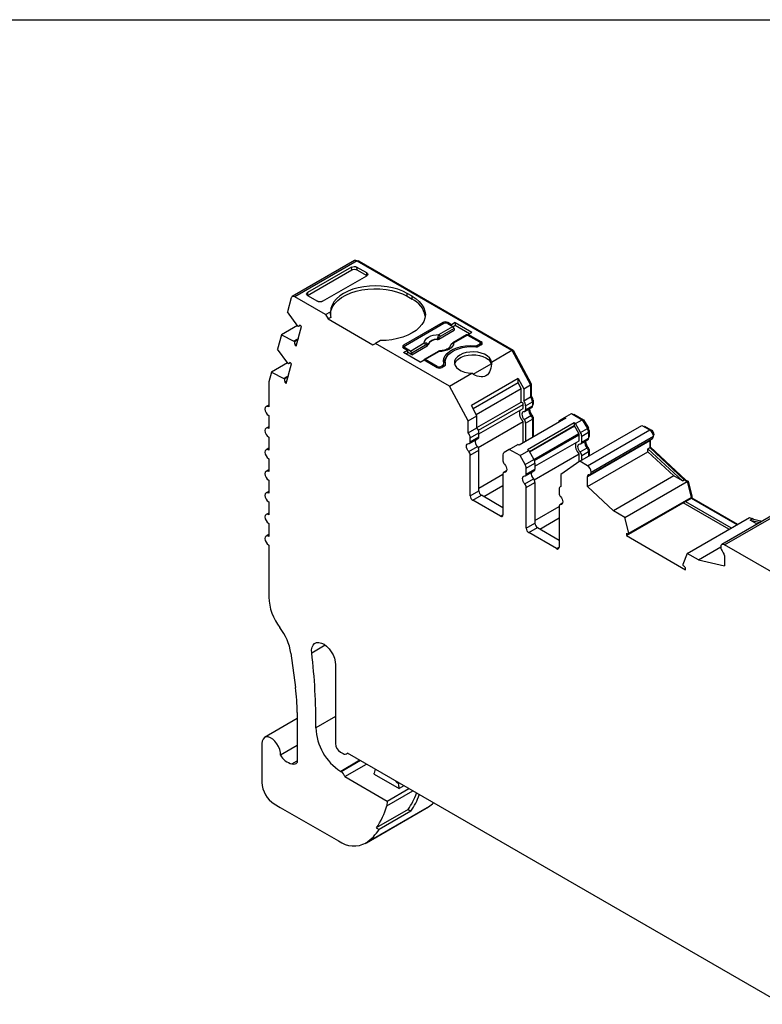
# Model space of a CAD drawing. Header units: millimetres. Extents: x 6 to 273, y 6 to 210.
# Tile 4 of 5: x 199 to 241, y 154 to 210. Entities that reach past the tile are written whole.
import ezdxf

# ---------------------------------------------------------------- set-up
doc = ezdxf.new("R2010")
doc.units = ezdxf.units.MM
doc.linetypes.add('SLD-Solid', pattern=[0])
doc.layers.add('TEXT', color=140, linetype='SLD-Solid', lineweight=25)

msp = doc.modelspace()

# ---------------------------------------------------------------- linework, layer by layer
for p, q in [((218.145, 195.874), (214.609, 193.833)), ((218.295, 195.859), (214.759, 193.818)), ((218.295, 195.859), (227.076, 190.79)), ((218.366, 195.818), (218.401, 195.839)), ((218.401, 195.839), (227.151, 190.787)), ((217.983, 195.507), (215.474, 194.059)), ((215.474, 193.895), (217.996, 195.351)), ((217.996, 195.351), (217.983, 195.507)), ((218.839, 195.178), (218.267, 195.508)), ((218.267, 195.508), (218.279, 195.352)), ((218.279, 195.352), (218.851, 195.022)), ((218.851, 195.022), (218.839, 195.178)), ((216.329, 193.566), (218.838, 195.014)), ((215.474, 194.059), (215.462, 193.889)), ((221.42, 193.851), (221.137, 194.014)), ((221.137, 193.851), (221.137, 194.014)), ((214.555, 193.755), (214.341, 192.959)), ((216.505, 192.81), (214.759, 193.818)), ((215.474, 193.895), (216.046, 193.565)), ((221.137, 193.851), (221.42, 193.688)), ((221.42, 193.688), (221.42, 193.851)), ((214.927, 192.164), (214.341, 192.959)), ((216.505, 192.81), (216.784, 192.971)), ((216.505, 192.81), (216.647, 192.565)), ((216.798, 192.653), (216.647, 192.565)), ((216.647, 192.565), (219.192, 191.096)), ((223.152, 192.361), (220.925, 191.075)), ((223.223, 192.3), (221.031, 191.034)), ((223.152, 192.259), (223.152, 192.361)), ((223.654, 192.235), (223.435, 192.361)), ((223.435, 192.361), (223.435, 192.3)), ((223.435, 192.3), (223.724, 192.133)), ((223.866, 192.357), (223.654, 192.235)), ((223.866, 192.357), (224.814, 191.81)), ((223.866, 192.357), (223.866, 192.194)), ((214.909, 192.189), (213.993, 191.661)), ((214.84, 191.016), (215.142, 192.143)), ((214.969, 192.127), (214.927, 192.164)), ((215.084, 192.194), (214.969, 192.127)), ((215.142, 192.143), (215.058, 192.217)), ((222.936, 191.679), (223.724, 192.133)), ((222.936, 191.426), (223.801, 191.925)), ((223.794, 192.018), (223.007, 191.564)), ((223.654, 192.173), (223.654, 192.235)), ((223.866, 192.194), (223.74, 192.121)), ((223.794, 192.018), (223.801, 191.925)), ((224.672, 191.728), (223.866, 192.194)), ((224.601, 191.688), (224.814, 191.81)), ((213.993, 191.661), (213.774, 190.841)), ((213.993, 191.661), (214.699, 191.31)), ((214.959, 191.461), (214.699, 191.31)), ((214.699, 191.31), (214.74, 191.274)), ((214.94, 191.389), (214.74, 191.274)), ((214.756, 191.091), (214.879, 191.162)), ((219.192, 191.096), (219.334, 191.177)), ((219.612, 191.338), (219.334, 191.177)), ((223.541, 188.749), (219.334, 191.177)), ((221.319, 190.745), (222.107, 191.2)), ((224.51, 191.655), (223.723, 191.201)), ((224.56, 191.65), (223.773, 191.196)), ((224.56, 191.65), (225.238, 191.259)), ((225.344, 191.259), (224.601, 191.688)), ((224.601, 191.626), (224.601, 191.688)), ((225.132, 191.075), (225.238, 191.137)), ((225.238, 191.034), (225.238, 191.137)), ((225.282, 191.06), (225.282, 191.198)), ((225.344, 191.096), (225.282, 191.132)), ((225.344, 191.096), (225.344, 191.259)), ((214.36, 190.047), (213.774, 190.841)), ((213.774, 190.841), (213.774, 190.841)), ((214.756, 191.091), (214.84, 191.016)), ((220.925, 191.075), (220.925, 190.912)), ((220.987, 190.948), (220.925, 190.912)), ((220.925, 190.912), (221.144, 190.785)), ((220.932, 190.663), (221.144, 190.785)), ((221.879, 190.116), (220.932, 190.663)), ((220.987, 190.973), (220.987, 190.876)), ((221.319, 190.745), (221.031, 190.912)), ((221.031, 190.912), (221.031, 190.851)), ((221.144, 190.622), (221.073, 190.581)), ((221.144, 190.785), (221.144, 190.622)), ((221.397, 190.537), (221.144, 190.683)), ((222.177, 191.085), (221.39, 190.63)), ((221.397, 190.537), (221.39, 190.63)), ((221.397, 190.537), (222.262, 191.037)), ((222.893, 190.722), (222.106, 190.267)), ((222.943, 190.717), (222.156, 190.262)), ((223.021, 190.757), (222.997, 190.756)), ((223.614, 191.103), (223.614, 191.104)), ((224.962, 190.987), (224.962, 191.043)), ((225.132, 191.075), (225.132, 190.988)), ((225.344, 191.096), (225.202, 191.014)), ((225.915, 190.119), (227.076, 190.79)), ((227.076, 190.79), (228.138, 188.821)), ((227.095, 190.755), (227.151, 190.787)), ((227.151, 190.787), (228.173, 188.891)), ((214.342, 190.072), (213.426, 189.543)), ((214.273, 188.899), (214.575, 190.026)), ((214.401, 190.01), (214.36, 190.047)), ((214.517, 190.077), (214.401, 190.01)), ((214.575, 190.026), (214.49, 190.1)), ((221.879, 190.116), (222.091, 190.238)), ((222.091, 190.238), (222.834, 189.81)), ((222.834, 189.871), (222.156, 190.262)), ((223.211, 189.864), (223.211, 190.014)), ((223.296, 190.126), (223.296, 189.963)), ((224.886, 189.434), (225.903, 190.021)), ((213.426, 189.543), (213.281, 189.001)), ((213.426, 189.543), (214.131, 189.193)), ((222.834, 189.81), (222.834, 189.871)), ((223.046, 189.871), (223.152, 189.932)), ((223.046, 189.871), (223.046, 189.784)), ((223.258, 189.892), (223.117, 189.81)), ((223.152, 189.83), (223.152, 189.932)), ((223.296, 189.963), (223.297, 189.924)), ((223.314, 189.955), (223.314, 189.991)), ((223.541, 188.749), (224.808, 189.48)), ((213.274, 188.942), (213.274, 187.572)), ((214.392, 189.343), (214.131, 189.193)), ((214.131, 189.193), (214.173, 189.157)), ((214.373, 189.272), (214.173, 189.157)), ((214.188, 188.974), (214.312, 189.045)), ((214.188, 188.974), (214.273, 188.899)), ((227.435, 189.179), (224.783, 187.648)), ((227.435, 188.935), (224.883, 187.462)), ((227.435, 189.179), (227.749, 188.596)), ((227.435, 188.935), (227.435, 189.179)), ((227.608, 188.615), (227.435, 188.935)), ((224.603, 186.78), (223.541, 188.749)), ((225.056, 187.142), (227.608, 188.615)), ((227.608, 187.846), (227.608, 188.615)), ((227.749, 188.596), (228.138, 188.821)), ((227.749, 188.596), (227.749, 187.911)), ((228.117, 188.859), (228.173, 188.891)), ((228.138, 188.821), (228.138, 188.135)), ((228.173, 188.891), (228.173, 188.182)), ((225.098, 186.396), (227.608, 187.846)), ((227.749, 187.911), (228.138, 188.135)), ((227.859, 187.632), (228.248, 187.857)), ((228.138, 188.161), (228.173, 188.182)), ((228.239, 187.933), (228.284, 187.959)), ((228.248, 187.857), (228.248, 187.629)), ((228.284, 187.959), (228.284, 187.731)), ((213.274, 187.673), (213.124, 187.587)), ((225.098, 187.065), (224.783, 187.648)), ((225.177, 186.247), (227.718, 187.714)), ((225.208, 186.037), (227.718, 187.487)), ((227.718, 187.487), (227.718, 187.714)), ((227.818, 187.313), (228.207, 187.538)), ((227.859, 187.632), (227.859, 187.405)), ((227.859, 187.405), (228.248, 187.629)), ((228.248, 187.711), (228.284, 187.731)), ((228.248, 187.677), (228.263, 187.686)), ((213.274, 187.082), (213.274, 186.347)), ((224.603, 186.78), (225.098, 187.065)), ((224.603, 186.094), (224.603, 186.78)), ((225.098, 186.38), (225.098, 187.065)), ((225.166, 185.265), (227.718, 186.738)), ((230.145, 186.936), (227.494, 185.405)), ((227.718, 185.535), (227.718, 186.738)), ((227.774, 186.855), (228.163, 187.08)), ((227.859, 186.657), (228.248, 186.881)), ((230.617, 186.664), (227.965, 185.133)), ((228.187, 187.051), (228.241, 187.082)), ((228.236, 186.955), (228.284, 186.983)), ((228.248, 186.881), (228.248, 185.841)), ((228.284, 186.983), (228.284, 185.861)), ((229.783, 186.808), (230.074, 186.977)), ((230.074, 186.977), (230.463, 187.201)), ((230.074, 186.977), (230.145, 186.936)), ((230.463, 187.201), (231.077, 186.847)), ((230.563, 187.143), (230.599, 187.164)), ((230.599, 187.164), (231.153, 186.844)), ((230.617, 186.664), (230.617, 186.5)), ((230.688, 186.623), (230.617, 186.664)), ((230.688, 186.623), (231.077, 186.847)), ((231.077, 186.847), (231.368, 186.342)), ((231.097, 186.811), (231.153, 186.844)), ((231.153, 186.844), (231.424, 186.375)), ((213.274, 186.448), (213.124, 186.362)), ((224.603, 186.094), (225.098, 186.38)), ((224.713, 185.816), (225.208, 186.102)), ((225.208, 185.874), (225.208, 186.102)), ((227.859, 186.657), (227.859, 185.616)), ((230.617, 186.5), (228.071, 185.031)), ((228.077, 185.02), (230.629, 186.493)), ((230.629, 186.493), (230.617, 186.5)), ((230.879, 186.06), (230.629, 186.493)), ((230.979, 186.118), (230.688, 186.623)), ((230.928, 184.484), (234.464, 186.525)), ((230.979, 186.118), (231.368, 186.342)), ((231.041, 185.909), (231.43, 186.133)), ((231.366, 184.231), (234.902, 186.272)), ((231.368, 186.342), (231.424, 186.375)), ((231.421, 186.21), (231.465, 186.235)), ((231.43, 186.133), (231.43, 185.792)), ((231.465, 186.235), (231.465, 185.895)), ((234.464, 186.525), (234.902, 186.272)), ((234.566, 186.466), (234.601, 186.486)), ((234.601, 186.486), (235.008, 186.252)), ((234.964, 186.226), (235.008, 186.252)), ((213.274, 185.857), (213.274, 185.122)), ((224.671, 185.497), (225.166, 185.783)), ((224.713, 185.588), (225.208, 185.874)), ((224.713, 185.588), (224.713, 185.816)), ((228.327, 184.587), (230.879, 186.06)), ((228.359, 184.523), (230.9, 185.991)), ((228.39, 184.2), (230.9, 185.65)), ((230.9, 185.65), (230.9, 185.991)), ((231, 185.476), (231.389, 185.701)), ((231.041, 185.568), (231.041, 185.909)), ((231.041, 185.568), (231.43, 185.792)), ((231.366, 183.621), (234.902, 185.662)), ((231.43, 185.874), (231.465, 185.895)), ((231.43, 185.84), (231.445, 185.849)), ((231.516, 183.736), (235.052, 185.777)), ((231.579, 183.868), (235.114, 185.909)), ((234.902, 185.662), (234.902, 185.261)), ((234.937, 185.711), (234.937, 185.303)), ((235.104, 185.985), (235.149, 186.011)), ((213.274, 185.224), (213.124, 185.137)), ((224.628, 185.039), (225.123, 185.324)), ((224.713, 184.84), (225.208, 185.126)), ((225.208, 182.805), (225.208, 185.126)), ((226.928, 185.16), (226.636, 184.992)), ((226.928, 185.16), (227.423, 185.446)), ((227.541, 184.806), (226.928, 185.16)), ((227.494, 185.405), (227.423, 185.446)), ((227.541, 184.806), (228.036, 185.092)), ((227.965, 185.133), (228.036, 185.092)), ((228.036, 185.092), (228.327, 184.587)), ((230.956, 185.018), (231.345, 185.243)), ((231.041, 184.82), (231.43, 185.044)), ((231.366, 183.049), (234.796, 185.029)), ((231.369, 185.214), (231.423, 185.245)), ((231.418, 185.119), (231.465, 185.146)), ((231.43, 185.044), (231.43, 184.774)), ((231.465, 185.146), (231.465, 184.794)), ((234.796, 185.2), (234.902, 185.261)), ((234.796, 185.029), (234.796, 185.2)), ((234.796, 185.2), (236.757, 183.373)), ((234.796, 185.029), (236.275, 183.652)), ((234.902, 185.282), (234.937, 185.303)), ((234.902, 185.261), (236.863, 183.435)), ((234.937, 185.303), (236.959, 183.42)), ((213.274, 184.632), (213.274, 183.897)), ((224.713, 182.52), (224.713, 184.84)), ((226.574, 184.855), (226.574, 184.514)), ((227.832, 184.301), (227.541, 184.806)), ((227.832, 184.301), (228.327, 184.587)), ((228.348, 183.428), (230.9, 184.901)), ((230.928, 184.484), (229.866, 183.741)), ((230.9, 184.464), (230.9, 184.901)), ((231.366, 184.231), (230.928, 184.484)), ((231.041, 184.549), (231.041, 184.82)), ((213.274, 183.999), (213.124, 183.912)), ((226.777, 183.95), (226.616, 183.857)), ((226.659, 183.866), (226.769, 183.929)), ((227.853, 183.66), (228.348, 183.946)), ((227.895, 184.092), (228.39, 184.378)), ((227.895, 183.751), (227.895, 184.092)), ((227.895, 183.751), (228.39, 184.037)), ((228.39, 184.378), (228.39, 184.037)), ((213.274, 183.407), (213.274, 182.672)), ((225.208, 182.969), (226.574, 183.758)), ((226.574, 183.765), (226.574, 181.445)), ((227.81, 183.202), (228.305, 183.487)), ((229.866, 183.741), (229.866, 183.056)), ((231.366, 183.049), (231.366, 183.621)), ((236.275, 183.652), (232.845, 181.672)), ((233.487, 181.301), (237.023, 183.342)), ((236.757, 183.373), (236.275, 183.652)), ((236.757, 183.373), (236.863, 183.435)), ((236.863, 183.435), (237.023, 183.342)), ((236.923, 183.4), (236.959, 183.42)), ((236.959, 183.42), (237.079, 183.351)), ((237.023, 183.342), (237.253, 182.439)), ((237.028, 183.322), (237.079, 183.351)), ((237.079, 183.351), (237.288, 182.528)), ((213.274, 182.774), (213.124, 182.687)), ((224.713, 182.52), (225.208, 182.805)), ((225.49, 182.479), (226.574, 183.104)), ((227.895, 183.003), (228.39, 183.289)), ((227.895, 180.683), (227.895, 183.003)), ((228.39, 183.289), (228.39, 180.968)), ((229.756, 182.904), (229.756, 182.677)), ((229.866, 183.069), (229.818, 183.042)), ((231.366, 183.049), (232.845, 181.672)), ((224.854, 182.275), (225.349, 182.56)), ((226.433, 181.363), (224.854, 182.275)), ((226.574, 181.853), (225.349, 182.56)), ((233.717, 180.398), (237.253, 182.439)), ((233.717, 180.349), (236.934, 182.207)), ((236.934, 182.207), (237.253, 182.39)), ((236.934, 182.207), (239.529, 180.708)), ((237.238, 182.499), (237.288, 182.528)), ((237.253, 182.439), (237.253, 182.39)), ((237.253, 182.39), (237.288, 182.411)), ((237.253, 182.39), (239.848, 180.892)), ((237.288, 182.528), (237.288, 182.411)), ((237.288, 182.411), (239.883, 180.913)), ((213.274, 182.183), (213.274, 181.448)), ((228.39, 181.132), (229.756, 181.921)), ((229.756, 181.928), (229.756, 179.608)), ((229.959, 182.113), (229.798, 182.02)), ((229.841, 182.029), (229.951, 182.092)), ((233.487, 181.301), (232.845, 181.672)), ((233.576, 180.268), (236.793, 182.125)), ((239.388, 180.627), (236.793, 182.125)), ((236.793, 182.125), (236.793, 182.125)), ((242.53, 181.797), (238.995, 179.756)), ((239.145, 179.741), (242.68, 181.782)), ((213.274, 181.549), (213.124, 181.463)), ((226.433, 181.363), (226.574, 181.445)), ((228.672, 180.642), (229.756, 181.268)), ((233.717, 180.398), (233.487, 181.301)), ((237.022, 179.261), (240.558, 181.302)), ((240.558, 181.302), (240.717, 181.21)), ((240.611, 181.149), (240.717, 181.21)), ((241.009, 180.919), (240.611, 181.149)), ((240.611, 181.149), (241.185, 181.02)), ((240.679, 181.232), (240.714, 181.252)), ((240.714, 181.252), (240.833, 181.184)), ((240.717, 181.21), (241.291, 181.081)), ((213.274, 180.958), (213.274, 180.223)), ((227.895, 180.683), (228.39, 180.968)), ((228.036, 180.438), (228.531, 180.723)), ((228.531, 180.723), (229.756, 180.016)), ((213.274, 180.324), (213.124, 180.238)), ((229.615, 179.526), (228.036, 180.438)), ((233.576, 180.368), (233.576, 180.268)), ((233.576, 180.268), (236.934, 178.329)), ((233.717, 180.349), (233.717, 180.398)), ((213.274, 179.733), (213.274, 176.781)), ((229.615, 179.526), (229.756, 179.608)), ((237.665, 178.89), (238.933, 179.622)), ((243.722, 177.098), (239.145, 179.741)), ((237.022, 179.261), (236.792, 178.623)), ((237.665, 178.89), (237.022, 179.261)), ((237.665, 178.89), (239.145, 178.559)), ((239.145, 179.131), (239.145, 178.559)), ((236.792, 178.623), (236.792, 178.574)), ((236.934, 178.329), (236.934, 178.43)), ((216.487, 174.049), (215.716, 173.603)), ((214.532, 173.595), (214.795, 171.641)), ((217.07, 172.932), (217.07, 168.47)), ((214.894, 170.225), (214.894, 167.383)), ((217.07, 170.005), (215.949, 169.358)), ((214.894, 169.879), (213.042, 168.81)), ((212.886, 168.466), (212.886, 166.261)), ((214.894, 168.348), (213.945, 167.8)), ((217.353, 167.98), (217.494, 167.898)), ((217.694, 167.879), (217.753, 167.912)), ((242.434, 153.664), (217.739, 167.92)), ((214.588, 167.305), (214.894, 167.482)), ((218.446, 167.512), (217.363, 166.886)), ((218.48, 167.493), (217.396, 166.867)), ((217.596, 166.589), (218.821, 167.296)), ((217.396, 166.867), (217.363, 166.886)), ((217.596, 166.589), (220.002, 165.2)), ((219.255, 166.733), (220.684, 165.908)), ((220.585, 166.233), (220.624, 166.255)), ((220.644, 166.199), (220.585, 166.233)), ((220.644, 166.199), (220.682, 166.221)), ((220.954, 166.064), (220.684, 165.908)), ((219.974, 164.93), (221.447, 165.78)), ((220.002, 165.2), (221.227, 165.907)), ((213.594, 165.037), (213.928, 164.844)), ((218.817, 162.837), (222.353, 164.878)), ((220.002, 165.2), (219.974, 164.93)), ((222.272, 164.826), (222.353, 164.878)), ((213.928, 164.844), (217.237, 162.934)), ((218.737, 162.785), (222.272, 164.826)), ((221.187, 164.719), (219.384, 163.678)), ((221.351, 164.625), (219.548, 163.584)), ((221.187, 164.719), (221.351, 164.625)), ((219.384, 163.678), (219.548, 163.584))]:
    msp.add_line(p, q)
at = {"flags": 128}
for points in [[(221.137, 194.014), (220.886, 194.141), (220.608, 194.248), (220.309, 194.334), (219.993, 194.396), (219.665, 194.433), (219.332, 194.446), (218.999, 194.433), (218.672, 194.395), (218.356, 194.333), (218.056, 194.248), (217.779, 194.14), (217.528, 194.013), (217.309, 193.868), (217.123, 193.708), (216.976, 193.535), (216.869, 193.352), (216.805, 193.163), (216.784, 192.971)], [(216.784, 192.81), (216.785, 192.854), (216.819, 193.054), (216.9, 193.25), (217.027, 193.438), (217.197, 193.613), (217.406, 193.774), (217.652, 193.917), (217.929, 194.039), (218.233, 194.138), (218.557, 194.212), (218.896, 194.26), (219.243, 194.281), (219.591, 194.275), (219.935, 194.241), (220.267, 194.18), (220.582, 194.094), (220.874, 193.983), (221.137, 193.851)], [(214.759, 193.818), (214.725, 193.835), (214.691, 193.844), (214.659, 193.847), (214.63, 193.842), (214.605, 193.83), (214.583, 193.811), (214.566, 193.786), (214.555, 193.755)], [(221.42, 193.851), (221.64, 193.706), (221.825, 193.546), (221.973, 193.373), (222.08, 193.191), (222.145, 193.002), (222.166, 192.809), (222.144, 192.617), (222.079, 192.428), (221.971, 192.246), (221.824, 192.073), (221.638, 191.913), (221.417, 191.768), (221.166, 191.641), (220.888, 191.534), (220.589, 191.449), (220.273, 191.388), (219.945, 191.35), (219.612, 191.338)], [(222.107, 191.2), (222.123, 191.293), (222.171, 191.383), (222.247, 191.465), (222.351, 191.538), (222.476, 191.597), (222.619, 191.642), (222.775, 191.669), (222.936, 191.679)], [(222.829, 191.394), (222.829, 191.402), (222.829, 191.409)], [(222.932, 191.491), (222.934, 191.455), (222.936, 191.426)], [(223.773, 191.196), (223.757, 191.102), (223.709, 191.013), (223.632, 190.93), (223.529, 190.858), (223.403, 190.798), (223.26, 190.754), (223.105, 190.726), (222.943, 190.717)], [(222.262, 191.037), (222.258, 191.072), (222.256, 191.1)], [(222.316, 191.113), (222.316, 191.105), (222.317, 191.098)], [(223.208, 190.03), (223.193, 190.181), (223.222, 190.33), (223.294, 190.475), (223.408, 190.611), (223.559, 190.734), (223.743, 190.841), (223.956, 190.928), (224.191, 190.993), (224.442, 191.035), (224.702, 191.051), (224.962, 191.043)], [(223.314, 189.991), (223.296, 190.139), (223.322, 190.286), (223.391, 190.429), (223.501, 190.563), (223.648, 190.684), (223.83, 190.789), (224.04, 190.874), (224.271, 190.937), (224.519, 190.977), (224.774, 190.992), (225.03, 190.982)], [(223.614, 191.104), (223.614, 191.104), (223.615, 191.104), (223.617, 191.104), (223.62, 191.103)], [(225.915, 190.119), (225.88, 190.244), (225.801, 190.362), (225.681, 190.468), (225.526, 190.557), (225.342, 190.626), (225.137, 190.671), (224.92, 190.691), (224.701, 190.684), (224.49, 190.651), (224.295, 190.594), (224.124, 190.514), (223.986, 190.416), (223.887, 190.303), (223.83, 190.181), (223.818, 190.054), (223.852, 189.929), (223.93, 189.811), (224.049, 189.705), (224.204, 189.615), (224.387, 189.546), (224.592, 189.5), (224.808, 189.48)], [(222.156, 190.262), (222.143, 190.268), (222.13, 190.272), (222.119, 190.272), (222.108, 190.268), (222.099, 190.262), (222.093, 190.253), (222.088, 190.242), (222.087, 190.236)], [(223.826, 190.004), (223.853, 190.08), (223.932, 190.198), (224.051, 190.304), (224.206, 190.393), (224.389, 190.462), (224.593, 190.507), (224.809, 190.527), (225.028, 190.521), (225.239, 190.489), (225.435, 190.432), (225.605, 190.353), (225.744, 190.255), (225.845, 190.143), (225.903, 190.021)], [(213.274, 187.572), (213.193, 187.6), (213.124, 187.587), (213.078, 187.534), (213.062, 187.449), (213.078, 187.346), (213.124, 187.24), (213.193, 187.147), (213.274, 187.082)], [(227.774, 187.304), (227.722, 187.297), (227.682, 187.267), (227.656, 187.218), (227.647, 187.153), (227.656, 187.078), (227.682, 186.999), (227.722, 186.923), (227.774, 186.855)], [(213.274, 186.347), (213.193, 186.375), (213.124, 186.362), (213.078, 186.309), (213.062, 186.224), (213.078, 186.121), (213.124, 186.015), (213.193, 185.922), (213.274, 185.857)], [(234.905, 185.692), (234.903, 185.685), (234.902, 185.662)], [(213.274, 185.122), (213.193, 185.15), (213.124, 185.137), (213.078, 185.084), (213.062, 185), (213.078, 184.897), (213.124, 184.791), (213.193, 184.698), (213.274, 184.632)], [(224.628, 185.039), (224.576, 185.106), (224.535, 185.182), (224.509, 185.262), (224.5, 185.337), (224.509, 185.402), (224.535, 185.451), (224.576, 185.48), (224.628, 185.488)], [(230.956, 185.018), (230.904, 185.086), (230.864, 185.162), (230.838, 185.241), (230.829, 185.316), (230.838, 185.381), (230.864, 185.43), (230.904, 185.46), (230.956, 185.467)], [(213.274, 183.897), (213.193, 183.926), (213.124, 183.912), (213.078, 183.859), (213.062, 183.775), (213.078, 183.672), (213.124, 183.566), (213.193, 183.473), (213.274, 183.407)], [(226.659, 184.315), (226.711, 184.248), (226.752, 184.171), (226.778, 184.092), (226.786, 184.017), (226.778, 183.952), (226.752, 183.903), (226.711, 183.873), (226.659, 183.866)], [(227.81, 183.202), (227.758, 183.269), (227.717, 183.346), (227.691, 183.425), (227.682, 183.5), (227.691, 183.565), (227.717, 183.614), (227.758, 183.643), (227.81, 183.651)], [(213.274, 182.672), (213.193, 182.701), (213.124, 182.687), (213.078, 182.634), (213.062, 182.55), (213.078, 182.447), (213.124, 182.341), (213.193, 182.248), (213.274, 182.183)], [(229.841, 182.478), (229.893, 182.411), (229.934, 182.334), (229.96, 182.255), (229.968, 182.18), (229.96, 182.115), (229.934, 182.066), (229.893, 182.036), (229.841, 182.029)], [(213.274, 181.448), (213.193, 181.476), (213.124, 181.463), (213.078, 181.41), (213.062, 181.325), (213.078, 181.222), (213.124, 181.116), (213.193, 181.023), (213.274, 180.958)], [(213.274, 180.223), (213.193, 180.251), (213.124, 180.238), (213.078, 180.185), (213.062, 180.1), (213.078, 179.997), (213.124, 179.891), (213.193, 179.798), (213.274, 179.733)], [(215.716, 173.603), (215.711, 173.778), (215.738, 173.931), (215.796, 174.056), (215.883, 174.145), (215.995, 174.196), (216.125, 174.204), (216.267, 174.171), (216.416, 174.097), (216.563, 173.987), (216.702, 173.845), (216.826, 173.678), (216.929, 173.494), (217.007, 173.303), (217.054, 173.112), (217.07, 172.932)], [(213.945, 167.8), (213.94, 167.955), (213.904, 168.122), (213.837, 168.291), (213.744, 168.452), (213.632, 168.596), (213.506, 168.712), (213.375, 168.795), (213.246, 168.838), (213.128, 168.84), (213.027, 168.8), (212.951, 168.721), (212.903, 168.607), (212.886, 168.466)], [(219.309, 167.014), (219.294, 166.927), (219.265, 166.776)], [(222.353, 164.878), (222.572, 165.051), (222.626, 165.099)]]:
    msp.add_lwpolyline(points, dxfattribs=at)
for centre, radius, start, end in [((218.207, 195.735), 0.152, 54.6724, 114.0171), ((218.342, 195.756), 0.102, 54.3468, 109.6073), ((220.871, 192.496), 1.312, 10.2188, 65.2968), ((223.293, 192.088), 0.307, 62.6098, 117.3902), ((223.329, 192.095), 0.231, 62.6097, 117.3903), ((215.135, 192.052), 0.183, 115.1262, 155.5999), ((223.639, 192.003), 0.155, 5.689, 57.1991), ((215.281, 191.228), 0.543, 175.1886, 194.6786), ((222.022, 191.069), 0.155, 5.689, 57.1991), ((222.147, 191.147), 0.118, 336.668, 18.1748), ((222.817, 190.836), 0.573, 88.8448, 151.1498), ((222.818, 190.823), 0.571, 88.8136, 151.181), ((222.61, 191.108), 0.5, 49.8822, 58.7426), ((222.852, 191.548), 0.155, 5.689, 57.1991), ((223.744, 191.156), 0.0497, 54.016, 114.6959), ((224.531, 191.61), 0.0498, 54.0182, 114.6714), ((225.215, 191.198), 0.0655, 290.7834, 69.2166), ((225.313, 191.177), 0.0873, 290.7834, 69.2166), ((220.956, 190.994), 0.0873, 110.7831, 249.2167), ((221.054, 190.973), 0.0655, 110.7834, 249.2166), ((221.235, 190.615), 0.155, 5.689, 57.1991), ((222.914, 190.678), 0.0484, 53.1027, 115.5868), ((224.993, 191.341), 0.3, 264.1493, 297.6352), ((225.063, 191.281), 0.301, 263.6693, 297.5976), ((214.568, 189.934), 0.183, 115.1262, 155.5999), ((223.117, 190.018), 0.0925, 292.3205, 7.6742), ((223.851, 189.955), 0.662, 133.5548, 169.506), ((222.94, 190.076), 0.231, 242.6097, 297.3903), ((222.975, 190.083), 0.307, 242.6097, 297.3903), ((223.224, 189.977), 0.0919, 292.1145, 9.0942), ((213.503, 188.944), 0.23, 165.5734, 180.5105), ((214.714, 189.111), 0.543, 175.1882, 194.6783), ((227.59, 187.719), 0.128, 357.891, 82.031), ((227.398, 187.611), 0.462, 2.6816, 40.481), ((227.787, 187.835), 0.462, 2.6816, 40.481), ((227.971, 187.943), 0.313, 2.9317, 49.656), ((228.142, 187.206), 0.631, 163.8912, 227.8164), ((227.775, 187.39), 0.0853, 269.3919, 10.3655), ((228.433, 187.368), 0.395, 168.7921, 226.9559), ((228.7, 187.515), 0.631, 184.995, 223.2821), ((228.149, 187.619), 0.0995, 305.3056, 6.0066), ((228.234, 187.726), 0.0497, 305.3056, 6.0066), ((227.548, 186.641), 0.311, 2.8262, 43.4312), ((227.937, 186.866), 0.311, 2.8262, 43.4312), ((228.128, 186.975), 0.156, 2.8263, 43.4312), ((229.866, 186.69), 0.144, 125.0293, 179.621), ((224.746, 186.08), 0.462, 2.6816, 40.481), ((230.609, 185.894), 0.433, 1.9565, 31.1437), ((230.998, 186.119), 0.433, 1.9565, 31.1437), ((231.177, 186.226), 0.289, 1.9565, 31.1437), ((234.652, 185.883), 0.462, 3.3118, 57.3419), ((234.841, 185.992), 0.309, 3.6632, 57.3174), ((224.251, 185.794), 0.462, 2.6816, 40.481), ((224.629, 185.573), 0.0853, 269.3919, 10.3655), ((225.392, 185.613), 0.395, 168.7921, 226.9559), ((225.109, 185.864), 0.0995, 305.3056, 6.0066), ((231.324, 185.369), 0.631, 163.8912, 227.8164), ((230.756, 185.986), 0.144, 1.9565, 31.1438), ((230.957, 185.553), 0.0853, 269.3919, 10.3654), ((231.615, 185.531), 0.395, 168.7921, 226.9559), ((231.882, 185.678), 0.631, 184.995, 223.2821), ((231.331, 185.782), 0.0995, 305.3055, 6.0066), ((231.416, 185.889), 0.0497, 305.3055, 6.0066), ((234.968, 185.897), 0.147, 304.9756, 4.8118), ((235.049, 186.006), 0.101, 309.7322, 3.3504), ((224.402, 184.825), 0.311, 2.8262, 43.4312), ((224.897, 185.11), 0.311, 2.8262, 43.4312), ((226.724, 184.869), 0.151, 125.698, 185.6204), ((230.73, 184.804), 0.311, 2.8262, 43.4312), ((231.119, 185.029), 0.311, 2.8262, 43.4312), ((231.31, 185.138), 0.156, 2.8262, 43.4312), ((226.885, 184.529), 0.311, 182.8262, 223.4312), ((227.957, 184.363), 0.433, 1.9565, 31.1437), ((226.658, 183.781), 0.0853, 89.3919, 190.3655), ((227.462, 184.078), 0.433, 1.9565, 31.1437), ((228.291, 184.027), 0.0995, 305.3055, 6.0066), ((231.117, 183.842), 0.462, 3.3118, 57.3419), ((231.454, 183.849), 0.127, 268.9987, 8.9426), ((227.811, 183.736), 0.0853, 269.3919, 10.3654), ((228.574, 183.776), 0.395, 168.7921, 226.9559), ((228.079, 183.273), 0.311, 2.8262, 43.4312), ((231.45, 183.637), 0.0853, 89.3919, 190.3656), ((225.515, 182.819), 0.307, 182.6056, 237.3945), ((227.584, 182.988), 0.311, 2.8262, 43.4312), ((229.885, 182.926), 0.131, 98.3858, 189.5016), ((225.02, 182.534), 0.307, 182.6055, 237.3945), ((230.067, 182.692), 0.311, 182.8262, 223.4312), ((229.84, 181.944), 0.0853, 89.3918, 190.3654), ((226.488, 181.431), 0.0873, 230.7968, 9.2141), ((228.202, 180.697), 0.307, 182.6055, 237.3945), ((228.697, 180.982), 0.307, 182.6055, 237.3945), ((233.613, 180.113), 0.258, 66.2735, 98.4316), ((229.67, 179.594), 0.0873, 230.7968, 9.2141), ((239.062, 179.64), 0.13, 50.5335, 187.5166), ((239.401, 179.652), 0.47, 183.5811, 223.3478), ((238.834, 179.116), 0.311, 2.826, 43.4314), ((236.354, 178.003), 0.72, 36.3626, 52.4858), ((216.31, 176.915), 3.04, 182.5169, 217.9243), ((211.358, 173.099), 3.213, 8.8887, 37.3196), ((182.81, 169.668), 33.141, 359.4648, 6.8204), ((204.275, 170.197), 10.619, 0.1524, 7.8179), ((218.992, 169.459), 3.044, 181.8941, 237.6583), ((217.684, 168.498), 0.615, 182.6055, 237.3945), ((214.877, 168.344), 1.079, 210.2544, 254.4541), ((217.606, 168.035), 0.176, 230.7518, 319.4673), ((217.141, 166.473), 0.469, 14.2145, 57.1004), ((218.645, 166.905), 0.633, 344.2778, 348.2328), ((214.422, 166.331), 1.537, 182.6055, 237.3945), ((220.804, 166.587), 0.417, 215.159, 238.2975), ((215.953, 165.405), 4.758, 6.0734, 9.6122), ((218.066, 166.944), 3.833, 324.5229, 340.2591), ((218.055, 166.872), 3.989, 325.7143, 340.8436), ((216.153, 165.967), 3.96, 324.6861, 344.813), ((217.043, 165.302), 3.037, 305.7368, 325.5495), ((218.102, 164.106), 1.457, 233.5833, 299.4055)]:
    msp.add_arc(centre, radius, start, end)
for points, knots in [([(217.983, 195.507), (218.017, 195.527), (218.07, 195.541), (218.181, 195.542), (218.234, 195.527), (218.267, 195.508)], [0, 0, 0, 0, 0.5, 0.5, 1, 1, 1, 1]), ([(217.996, 195.351), (218.029, 195.371), (218.082, 195.385), (218.193, 195.385), (218.246, 195.371), (218.279, 195.352)], [0, 0, 0, 0, 0.5, 0.5, 1, 1, 1, 1]), ([(218.839, 195.178), (218.872, 195.159), (218.897, 195.128), (218.897, 195.064), (218.871, 195.033), (218.838, 195.014)], [0, 0, 0, 0, 0.5, 0.5, 1, 1, 1, 1]), ([(215.474, 193.895), (215.44, 193.915), (215.415, 193.945), (215.415, 194.009), (215.441, 194.04), (215.474, 194.059)], [0, 0, 0, 0, 0.5, 0.5, 1, 1, 1, 1]), ([(216.329, 193.566), (216.295, 193.546), (216.242, 193.532), (216.132, 193.532), (216.079, 193.546), (216.046, 193.565)], [0, 0, 0, 0, 0.5, 0.5, 1, 1, 1, 1]), ([(222.107, 191.2), (222.12, 191.203), (222.148, 191.209), (222.189, 191.209), (222.228, 191.202), (222.249, 191.19), (222.259, 191.184)], [0, 0, 0, 0, 0.251221, 0.500849, 0.763425, 1, 1, 1, 1]), ([(222.259, 191.184), (222.267, 191.178), (222.284, 191.166), (222.305, 191.142), (222.312, 191.123), (222.316, 191.113)], [0, 0, 0, 0, 0.265902, 0.599333, 1, 1, 1, 1]), ([(222.932, 191.491), (222.921, 191.479), (222.89, 191.448), (222.852, 191.424), (222.829, 191.409)], [0, 0, 0, 0, 0.389276, 1, 1, 1, 1]), ([(222.829, 191.394), (222.836, 191.395), (222.842, 191.395), (222.848, 191.396), (222.855, 191.397), (222.861, 191.399), (222.867, 191.4), (222.873, 191.401), (222.879, 191.403), (222.884, 191.405), (222.887, 191.405), (222.89, 191.406), (222.893, 191.407), (222.899, 191.409), (222.904, 191.411), (222.909, 191.413), (222.912, 191.414), (222.915, 191.415), (222.917, 191.416), (222.924, 191.419), (222.93, 191.423), (222.936, 191.426)], [0, 0, 0, 0, 0.0000193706, 0.0000193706, 0.0000193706, 0.0000387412, 0.0000387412, 0.0000387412, 0.0000581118, 0.0000581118, 0.0000581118, 0.0000677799, 0.0000677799, 0.0000677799, 0.0000871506, 0.0000871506, 0.0000871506, 0.0000968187, 0.0000968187, 0.0000968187, 0.0001214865, 0.0001214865, 0.0001214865, 0.0001214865]), ([(223.723, 191.201), (223.702, 191.187), (223.663, 191.161), (223.629, 191.122), (223.614, 191.104)], [0, 0, 0, 0, 0.553024, 1, 1, 1, 1]), ([(223.773, 191.196), (223.759, 191.191), (223.731, 191.182), (223.69, 191.16), (223.652, 191.134), (223.63, 191.113), (223.62, 191.103)], [0, 0, 0, 0, 0.251221, 0.500849, 0.763425, 1, 1, 1, 1]), ([(222.262, 191.037), (222.266, 191.04), (222.271, 191.042), (222.275, 191.045), (222.279, 191.048), (222.283, 191.051), (222.286, 191.054), (222.29, 191.057), (222.293, 191.06), (222.296, 191.064), (222.298, 191.065), (222.299, 191.067), (222.301, 191.069), (222.303, 191.072), (222.306, 191.076), (222.308, 191.079), (222.309, 191.081), (222.31, 191.083), (222.311, 191.084), (222.314, 191.089), (222.316, 191.094), (222.317, 191.098)], [0, 0, 0, 0, 0.0000193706, 0.0000193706, 0.0000193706, 0.0000387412, 0.0000387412, 0.0000387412, 0.0000581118, 0.0000581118, 0.0000581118, 0.00006778, 0.00006778, 0.00006778, 0.0000871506, 0.0000871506, 0.0000871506, 0.0000968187, 0.0000968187, 0.0000968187, 0.0001214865, 0.0001214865, 0.0001214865, 0.0001214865]), ([(222.996, 190.755), (222.979, 190.753), (222.946, 190.749), (222.911, 190.731), (222.893, 190.722)], [0, 0, 0, 0, 0.512278, 1, 1, 1, 1]), ([(222.943, 190.717), (222.957, 190.731), (222.977, 190.751), (222.992, 190.754), (222.997, 190.754)], [0, 0, 0, 0, 0.666367, 1, 1, 1, 1]), ([(223.568, 191.01), (223.565, 191.001), (223.559, 190.98), (223.518, 190.929), (223.441, 190.871), (223.33, 190.817), (223.194, 190.778), (223.087, 190.759), (223.028, 190.757), (223.021, 190.757)], [0, 0, 0, 0, 0.132996, 0.293103, 0.464092, 0.63316, 0.803874, 0.977243, 1, 1, 1, 1]), ([(223.62, 191.103), (223.613, 191.094), (223.596, 191.073), (223.575, 191.034), (223.568, 191.002), (223.564, 190.985)], [0, 0, 0, 0, 0.265902, 0.599333, 1, 1, 1, 1]), ([(223.614, 191.103), (223.604, 191.088), (223.585, 191.059), (223.574, 191.026), (223.57, 191.011)], [0, 0, 0, 0, 0.544631, 1, 1, 1, 1]), ([(225.915, 190.119), (225.922, 189.956), (225.905, 189.793), (225.804, 189.516), (225.72, 189.405), (225.498, 189.277), (225.362, 189.261), (225.082, 189.317), (224.938, 189.388), (224.808, 189.48)], [0, 0, 0, 0, 0.25, 0.25, 0.5, 0.5, 0.75, 0.75, 1, 1, 1, 1]), ([(214.588, 167.305), (214.653, 167.294), (214.713, 167.297), (214.815, 167.326), (214.858, 167.35), (214.894, 167.383)], [0, 0, 0, 0, 0.25, 0.25, 0.4638712, 0.4638712, 0.4638712, 0.4638712])]:
    msp.add_open_spline(points, degree=3, knots=knots)
for points in [[(216.784, 192.971), (216.784, 192.867), (216.789, 192.761), (216.798, 192.653)], [(222.87, 191.536), (222.858, 191.49), (222.844, 191.446), (222.829, 191.409)], [(222.936, 191.679), (222.91, 191.648), (222.885, 191.599), (222.87, 191.536)], [(223.007, 191.564), (222.979, 191.548), (222.953, 191.524), (222.932, 191.491)], [(222.256, 191.1), (222.232, 191.108), (222.204, 191.1), (222.177, 191.085)], [(222.256, 191.1), (222.288, 191.104), (222.307, 191.108), (222.316, 191.113)]]:
    msp.add_open_spline(points, degree=3)
at = {"layer": 'TEXT'}
msp.add_line((6.35, 209.55), (273.05, 209.55), dxfattribs=at)

doc.saveas('drawing.dxf')
